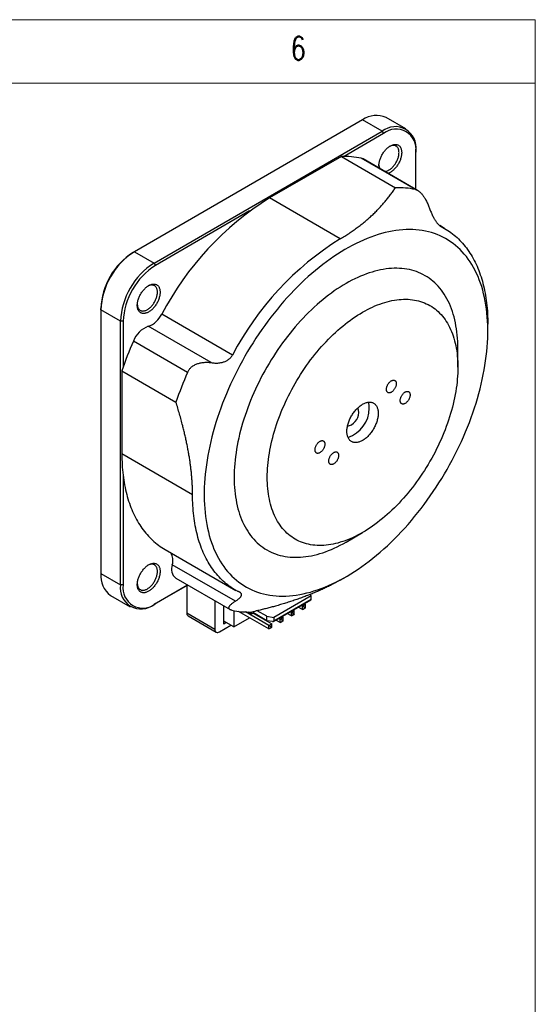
# Model space of a CAD drawing. Header units: millimetres. Extents: x 5 to 292, y 5 to 205.
# Tile 8 of 8: x 251 to 292, y 127 to 205. Entities that reach past the tile are written whole.
import ezdxf

# ---------------------------------------------------------------- set-up
doc = ezdxf.new("R2010")
doc.units = ezdxf.units.MM
doc.styles.add('SLDTEXTSTYLE0', font='TXT', dxfattribs={"width": 0.75, "bigfont": 'bigfont'})

msp = doc.modelspace()

# ---------------------------------------------------------------- linework, layer by layer
at = {"color": 7, "linetype": 'Continuous', "lineweight": 18}
for p, q in [((292, 205), (5, 205)), ((292, 77.25), (292, 205)), ((287, 200), (10, 200)), ((287, 200), (292, 200))]:
    msp.add_line(p, q, dxfattribs=at)
at = {"color": 7, "linetype": 'Continuous', "lineweight": 25}
for p, q in [((278.347, 197.09), (260.316, 186.68)), ((279.903, 196.191), (278.347, 197.09)), ((281.777, 196.377), (280.222, 197.275)), ((261.871, 185.782), (279.903, 196.191)), ((280.009, 196.008), (276.884, 194.204)), ((279.903, 196.191), (280.009, 196.008)), ((282.554, 194.66), (282.554, 194.538)), ((282.554, 191.61), (282.554, 194.538)), ((276.671, 194.203), (270.993, 190.926)), ((276.671, 194.203), (280.949, 191.734)), ((282.527, 191.594), (278.249, 194.063)), ((282.702, 191.524), (278.406, 194.005)), ((276.579, 187.701), (270.993, 190.926)), ((269.423, 189.897), (261.977, 185.599)), ((284.828, 188.518), (284.441, 188.741)), ((284.555, 188.666), (284.506, 188.694)), ((260.316, 186.68), (260.21, 186.619)), ((260.316, 186.68), (261.871, 185.782)), ((261.871, 185.782), (261.977, 185.599)), ((257.664, 182.088), (257.664, 182.21)), ((259.22, 181.189), (257.664, 182.088)), ((257.664, 182.088), (257.664, 161.266)), ((259.432, 181.189), (259.22, 181.189)), ((259.22, 160.368), (259.22, 181.189)), ((259.432, 181.189), (259.432, 177.581)), ((268.064, 178.522), (262.478, 181.747)), ((266.38, 177.921), (261.409, 180.791)), ((288.246, 180.433), (288.246, 180.963)), ((264.514, 177.152), (260.236, 179.621)), ((285.878, 177.555), (285.878, 179.065)), ((259.326, 177.274), (263.604, 174.804)), ((259.326, 177.274), (259.326, 170.717)), ((264.912, 167.493), (259.326, 170.717)), ((259.432, 168.966), (259.432, 160.368)), ((277.04, 163.757), (278.348, 164.512)), ((262.744, 163.163), (268.33, 159.938)), ((268.296, 159.09), (263.314, 161.965)), ((257.664, 161.266), (259.22, 160.368)), ((276.581, 160.756), (277.041, 161.021)), ((259.432, 160.368), (259.22, 160.368)), ((264.514, 160.362), (261.871, 158.836)), ((261.977, 158.898), (264.514, 160.362)), ((263.58, 160.901), (267.877, 158.421)), ((264.452, 160.326), (264.452, 158.162)), ((258.441, 159.549), (259.996, 158.651)), ((274.293, 159.512), (271.342, 157.809)), ((274.293, 159.512), (274.238, 159.63)), ((274.293, 159.247), (274.293, 159.512)), ((261.977, 158.898), (261.871, 158.836)), ((266.68, 159.112), (266.68, 156.876)), ((267.387, 157.285), (267.387, 158.704)), ((271.309, 157.491), (274.284, 159.208)), ((271.342, 157.544), (274.293, 159.247)), ((273.604, 158.431), (273.271, 158.623)), ((273.604, 158.696), (273.501, 158.756)), ((273.604, 158.696), (273.834, 158.829)), ((273.816, 158.574), (273.604, 158.696)), ((273.604, 158.431), (273.604, 158.696)), ((273.73, 158.889), (273.834, 158.829)), ((273.834, 158.584), (273.834, 158.829)), ((264.452, 158.162), (266.68, 156.876)), ((264.556, 157.933), (266.783, 156.648)), ((268.168, 158.344), (268.168, 157.058)), ((270.952, 156.9), (268.551, 158.286)), ((270.952, 157.166), (269.09, 158.241)), ((269.582, 158.079), (269.315, 158.233)), ((269.582, 158.079), (269.724, 158.161)), ((269.724, 158.161), (269.582, 158.079)), ((269.706, 158.15), (271.182, 157.298)), ((270.784, 157.548), (269.724, 158.161)), ((269.883, 158.048), (269.901, 158.058)), ((270.784, 157.895), (270.026, 158.333)), ((270.784, 157.895), (271.342, 157.809)), ((270.784, 157.548), (270.784, 157.895)), ((271.963, 157.868), (272.066, 157.808)), ((272.72, 157.921), (272.387, 158.113)), ((272.72, 158.186), (272.617, 158.246)), ((272.72, 158.186), (272.95, 158.319)), ((272.932, 158.064), (272.72, 158.186)), ((272.72, 157.921), (272.72, 158.186)), ((272.95, 158.053), (272.72, 157.921)), ((272.72, 157.921), (272.932, 158.043)), ((272.847, 158.378), (272.95, 158.319)), ((272.95, 158.074), (272.932, 158.064)), ((272.932, 158.064), (272.932, 158.043)), ((272.932, 158.043), (272.95, 158.053)), ((272.95, 158.074), (272.95, 158.319)), ((272.95, 158.053), (272.95, 158.074)), ((272.95, 158.053), (272.95, 158.053)), ((273.834, 158.564), (273.604, 158.431)), ((273.604, 158.431), (273.816, 158.553)), ((273.834, 158.584), (273.816, 158.574)), ((273.816, 158.574), (273.816, 158.553)), ((273.816, 158.553), (273.834, 158.564)), ((273.834, 158.564), (273.834, 158.584)), ((273.834, 158.564), (273.834, 158.564)), ((267.033, 156.672), (267.935, 157.193)), ((268.168, 157.058), (267.387, 157.509)), ((267.581, 157.397), (267.387, 157.285)), ((268.168, 157.058), (269.423, 157.783)), ((271.231, 157.479), (270.784, 157.548)), ((270.952, 157.166), (271.182, 157.298)), ((271.164, 157.043), (270.952, 157.166)), ((270.952, 156.9), (270.952, 157.166)), ((271.182, 157.033), (270.952, 156.9)), ((271.182, 157.053), (271.164, 157.043)), ((271.164, 157.043), (271.164, 157.023)), ((271.164, 157.023), (271.182, 157.033)), ((271.182, 157.053), (271.182, 157.298)), ((271.182, 157.033), (271.182, 157.053)), ((271.182, 157.033), (271.182, 157.033)), ((271.342, 157.809), (271.342, 157.544)), ((271.836, 157.41), (271.503, 157.603)), ((271.836, 157.676), (271.733, 157.735)), ((271.836, 157.676), (272.066, 157.808)), ((272.048, 157.553), (271.836, 157.676)), ((271.836, 157.41), (271.836, 157.676)), ((272.066, 157.543), (271.836, 157.41)), ((271.836, 157.41), (272.048, 157.533)), ((272.066, 157.564), (272.048, 157.553)), ((272.048, 157.553), (272.048, 157.533)), ((272.048, 157.533), (272.066, 157.543)), ((272.066, 157.564), (272.066, 157.808)), ((272.066, 157.543), (272.066, 157.564)), ((272.066, 157.543), (272.066, 157.543)), ((270.952, 156.9), (271.164, 157.023))]:
    msp.add_line(p, q, dxfattribs=at)
at = {"color": 7, "linetype": 'Continuous', "lineweight": 25, "flags": 128}
for points in [[(279.637, 193.466), (279.639, 193.527), (279.643, 193.59), (279.651, 193.653), (279.661, 193.718), (279.675, 193.784), (279.691, 193.85), (279.71, 193.917), (279.732, 193.984), (279.756, 194.051), (279.783, 194.118), (279.813, 194.184), (279.845, 194.25), (279.879, 194.315), (279.915, 194.379), (279.954, 194.441), (279.994, 194.502), (280.037, 194.561), (280.081, 194.619), (280.126, 194.674), (280.173, 194.727), (280.221, 194.778), (280.27, 194.825), (280.32, 194.871), (280.371, 194.913), (280.422, 194.952), (280.474, 194.988), (280.526, 195.02), (280.578, 195.049), (280.63, 195.075), (280.681, 195.097), (280.732, 195.115), (280.783, 195.13), (280.832, 195.141), (280.881, 195.147), (280.928, 195.151), (280.975, 195.15), (281.019, 195.145), (281.063, 195.137), (281.104, 195.124), (281.143, 195.108), (281.181, 195.088), (281.216, 195.065), (281.25, 195.038), (281.28, 195.007), (281.309, 194.973), (281.334, 194.936), (281.358, 194.896), (281.378, 194.852), (281.396, 194.806), (281.41, 194.757), (281.422, 194.705), (281.431, 194.651), (281.437, 194.595), (281.44, 194.537), (281.44, 194.477), (281.437, 194.415), (281.431, 194.352), (281.422, 194.288), (281.41, 194.223), (281.396, 194.157), (281.378, 194.09), (281.358, 194.023), (281.334, 193.956), (281.309, 193.889), (281.28, 193.822), (281.25, 193.756), (281.216, 193.691), (281.181, 193.627), (281.143, 193.563), (281.104, 193.502), (281.063, 193.442), (281.019, 193.383), (280.975, 193.327), (280.928, 193.273), (280.881, 193.221), (280.832, 193.172), (280.783, 193.125), (280.732, 193.082), (280.681, 193.041), (280.63, 193.003), (280.578, 192.969), (280.526, 192.938), (280.474, 192.911), (280.422, 192.887), (280.374, 192.868)], [(280.108, 193.022), (280.123, 193.023), (280.168, 193.029), (280.215, 193.039), (280.263, 193.052), (280.311, 193.07), (280.359, 193.091), (280.408, 193.116), (280.457, 193.144), (280.506, 193.176), (280.555, 193.211), (280.603, 193.249), (280.651, 193.29), (280.697, 193.334), (280.743, 193.381), (280.787, 193.43), (280.831, 193.482), (280.872, 193.536), (280.912, 193.592), (280.95, 193.649), (280.987, 193.708), (281.021, 193.769), (281.053, 193.83), (281.082, 193.892), (281.109, 193.955), (281.134, 194.018), (281.156, 194.081), (281.175, 194.144), (281.191, 194.207), (281.204, 194.269), (281.215, 194.331), (281.222, 194.391), (281.227, 194.45), (281.228, 194.507), (281.227, 194.563), (281.222, 194.617), (281.215, 194.668), (281.204, 194.717), (281.191, 194.764), (281.175, 194.808), (281.156, 194.849), (281.134, 194.887), (281.109, 194.922), (281.082, 194.954), (281.053, 194.982), (281.021, 195.006), (280.987, 195.027), (280.95, 195.044), (280.912, 195.058), (280.872, 195.067), (280.831, 195.073), (280.787, 195.075), (280.743, 195.073), (280.697, 195.067), (280.651, 195.057), (280.603, 195.044), (280.555, 195.026), (280.506, 195.005), (280.484, 194.994)], [(287.116, 185.443), (286.985, 185.67), (286.846, 185.889), (286.701, 186.099), (286.549, 186.301), (286.39, 186.495), (286.225, 186.68), (286.054, 186.856), (285.877, 187.024), (285.693, 187.182), (285.504, 187.331), (285.309, 187.472), (285.108, 187.603), (284.901, 187.725), (284.69, 187.837), (284.473, 187.94), (284.251, 188.033), (284.023, 188.116), (283.792, 188.19), (283.555, 188.254), (283.314, 188.308), (283.069, 188.353), (282.82, 188.387), (282.566, 188.412), (282.309, 188.427), (282.048, 188.432), (281.784, 188.427), (281.517, 188.412), (281.246, 188.387), (280.973, 188.352), (280.697, 188.308), (280.418, 188.253), (280.138, 188.189), (279.855, 188.115), (279.57, 188.031), (279.283, 187.938), (278.995, 187.835), (278.705, 187.723), (278.414, 187.601), (278.123, 187.47), (277.83, 187.329), (277.538, 187.18), (277.244, 187.021), (276.951, 186.854), (276.658, 186.677), (276.364, 186.492), (276.072, 186.298), (275.78, 186.096), (275.489, 185.886), (275.199, 185.667), (274.91, 185.44), (274.623, 185.206), (274.337, 184.963), (274.053, 184.714), (273.771, 184.456), (273.492, 184.192), (273.215, 183.921), (272.94, 183.642), (272.669, 183.358), (272.4, 183.066), (272.135, 182.769), (271.872, 182.465), (271.614, 182.156), (271.359, 181.841), (271.108, 181.521), (270.861, 181.195), (270.618, 180.864), (270.38, 180.529), (270.146, 180.189), (269.918, 179.845), (269.693, 179.497), (269.474, 179.145), (269.26, 178.79), (269.052, 178.431), (268.849, 178.07), (268.651, 177.705), (268.46, 177.338), (268.274, 176.968), (268.094, 176.597), (267.92, 176.223), (267.753, 175.849), (267.592, 175.472), (267.437, 175.095), (267.289, 174.717), (267.148, 174.339), (267.013, 173.96), (266.885, 173.581), (266.765, 173.203), (266.651, 172.825), (266.544, 172.447), (266.445, 172.071), (266.353, 171.696), (266.268, 171.323), (266.191, 170.952), (266.121, 170.582), (266.058, 170.215), (266.003, 169.851), (265.956, 169.489), (265.916, 169.13), (265.884, 168.775), (265.859, 168.423), (265.842, 168.075), (265.833, 167.731), (265.831, 167.391), (265.838, 167.056), (265.851, 166.726), (265.873, 166.4), (265.902, 166.08), (265.939, 165.765), (265.983, 165.456), (266.035, 165.152), (266.095, 164.855), (266.162, 164.563), (266.236, 164.279), (266.318, 164.001), (266.407, 163.729), (266.504, 163.465), (266.607, 163.208), (266.718, 162.958), (266.836, 162.716), (266.961, 162.482), (267.093, 162.255), (267.232, 162.037), (267.377, 161.826), (267.529, 161.624), (267.687, 161.43), (267.852, 161.245), (268.024, 161.069), (268.201, 160.902), (268.384, 160.743), (268.574, 160.594), (268.769, 160.453), (268.97, 160.322), (269.176, 160.201), (269.388, 160.088), (269.605, 159.986), (269.827, 159.892), (270.054, 159.809), (270.286, 159.735), (270.522, 159.671), (270.763, 159.617), (271.009, 159.572), (271.258, 159.538), (271.511, 159.513), (271.768, 159.498), (272.029, 159.493), (272.293, 159.498), (272.561, 159.513), (272.831, 159.538), (273.104, 159.573), (273.381, 159.617), (273.659, 159.672), (273.94, 159.736), (274.223, 159.81), (274.508, 159.894), (274.795, 159.987), (275.083, 160.09), (275.372, 160.202), (275.663, 160.324), (275.955, 160.455), (276.247, 160.596), (276.54, 160.745), (276.833, 160.904), (277.127, 161.072), (277.42, 161.248), (277.713, 161.433), (278.006, 161.627), (278.298, 161.829), (278.589, 162.04), (278.879, 162.258), (279.168, 162.485), (279.455, 162.719), (279.74, 162.962), (280.024, 163.212), (280.306, 163.469), (280.586, 163.733), (280.863, 164.004), (281.137, 164.283), (281.409, 164.568), (281.677, 164.859), (281.943, 165.156), (282.205, 165.46), (282.464, 165.769), (282.719, 166.084), (282.969, 166.405), (283.216, 166.73), (283.459, 167.061), (283.697, 167.396), (283.931, 167.736), (284.16, 168.08), (284.384, 168.428), (284.603, 168.78), (284.817, 169.135), (285.026, 169.494), (285.229, 169.856), (285.426, 170.22), (285.618, 170.587), (285.804, 170.957), (285.984, 171.328), (286.157, 171.702), (286.325, 172.077), (286.486, 172.453), (286.64, 172.83), (286.789, 173.208), (286.93, 173.586), (287.064, 173.965), (287.192, 174.344), (287.313, 174.722), (287.427, 175.1), (287.533, 175.478), (287.633, 175.854), (287.725, 176.229), (287.809, 176.602), (287.887, 176.974), (287.957, 177.343), (288.019, 177.71), (288.074, 178.075), (288.122, 178.436), (288.162, 178.795), (288.194, 179.15), (288.218, 179.502), (288.235, 179.85), (288.245, 180.194), (288.246, 180.534), (288.24, 180.869), (288.226, 181.2), (288.205, 181.525), (288.175, 181.845), (288.139, 182.16), (288.094, 182.47), (288.042, 182.773), (287.983, 183.07), (287.916, 183.362), (287.841, 183.646), (287.76, 183.925), (287.67, 184.196), (287.574, 184.46), (287.47, 184.717), (287.359, 184.967), (287.241, 185.209), (287.116, 185.443)], [(284.555, 188.666), (284.69, 188.595), (284.824, 188.52), (284.955, 188.442), (285.084, 188.36), (285.211, 188.275), (285.336, 188.186), (285.459, 188.093), (285.579, 187.997), (285.697, 187.897), (285.813, 187.794), (285.926, 187.688), (286.037, 187.577), (286.145, 187.464), (286.251, 187.347), (286.354, 187.226), (286.455, 187.102), (286.554, 186.975), (286.649, 186.845), (286.743, 186.711), (286.833, 186.575), (286.921, 186.435), (287.007, 186.292), (287.089, 186.145), (287.169, 185.996), (287.246, 185.844), (287.321, 185.688), (287.392, 185.53), (287.461, 185.369), (287.527, 185.205), (287.591, 185.038), (287.651, 184.868), (287.709, 184.696), (287.763, 184.521), (287.815, 184.343), (287.864, 184.163), (287.91, 183.98), (287.953, 183.795), (287.994, 183.607), (288.031, 183.416), (288.065, 183.224), (288.097, 183.029), (288.125, 182.832), (288.15, 182.632), (288.173, 182.431), (288.192, 182.227), (288.209, 182.021), (288.222, 181.813), (288.233, 181.604), (288.24, 181.392), (288.245, 181.179), (288.246, 180.963)], [(285.878, 179.065), (285.875, 179.331), (285.865, 179.592), (285.85, 179.85), (285.829, 180.104), (285.802, 180.354), (285.769, 180.599), (285.73, 180.84), (285.684, 181.076), (285.633, 181.307), (285.576, 181.533), (285.514, 181.754), (285.445, 181.969), (285.371, 182.18), (285.291, 182.384), (285.205, 182.583), (285.113, 182.775), (285.017, 182.962), (284.914, 183.143), (284.806, 183.317), (284.693, 183.485), (284.575, 183.646), (284.452, 183.801), (284.323, 183.949), (284.19, 184.09), (284.051, 184.224), (283.908, 184.351), (283.76, 184.471), (283.607, 184.584), (283.45, 184.69), (283.289, 184.788), (283.123, 184.879), (282.953, 184.962), (282.779, 185.038), (282.601, 185.106), (282.42, 185.166), (282.234, 185.219), (282.045, 185.264), (281.853, 185.302), (281.657, 185.331), (281.458, 185.353), (281.256, 185.367), (281.052, 185.373), (280.844, 185.372), (280.634, 185.362), (280.421, 185.345), (280.206, 185.32), (279.989, 185.287), (279.77, 185.247), (279.549, 185.198), (279.326, 185.142), (279.102, 185.078), (278.876, 185.007), (278.65, 184.928), (278.421, 184.842), (278.192, 184.748), (277.963, 184.647), (277.732, 184.538), (277.501, 184.422), (277.27, 184.299), (277.039, 184.169), (276.807, 184.032), (276.576, 183.888), (276.345, 183.738), (276.115, 183.58), (275.885, 183.416), (275.656, 183.245), (275.428, 183.069), (275.201, 182.885), (274.975, 182.696), (274.751, 182.501), (274.528, 182.3), (274.307, 182.093), (274.088, 181.881), (273.871, 181.663), (273.656, 181.44), (273.444, 181.212), (273.234, 180.978), (273.026, 180.74), (272.821, 180.498), (272.619, 180.251), (272.42, 179.999), (272.225, 179.744), (272.032, 179.484), (271.843, 179.221), (271.658, 178.954), (271.476, 178.684), (271.298, 178.41), (271.124, 178.133), (270.955, 177.854), (270.789, 177.572), (270.627, 177.287), (270.47, 177), (270.318, 176.711), (270.17, 176.42), (270.026, 176.128), (269.888, 175.834), (269.754, 175.539), (269.626, 175.242), (269.502, 174.945), (269.384, 174.647), (269.271, 174.349), (269.163, 174.05), (269.061, 173.751), (268.964, 173.453), (268.873, 173.154), (268.787, 172.857), (268.707, 172.56), (268.633, 172.264), (268.564, 171.969), (268.501, 171.676), (268.444, 171.384), (268.393, 171.094), (268.348, 170.805), (268.309, 170.52), (268.276, 170.236), (268.248, 169.955), (268.227, 169.677), (268.212, 169.401), (268.203, 169.129), (268.2, 168.86)], [(260.545, 182.445), (260.547, 182.506), (260.551, 182.568), (260.559, 182.632), (260.569, 182.697), (260.583, 182.762), (260.599, 182.829), (260.618, 182.895), (260.64, 182.962), (260.664, 183.029), (260.691, 183.096), (260.721, 183.163), (260.753, 183.229), (260.787, 183.293), (260.823, 183.357), (260.862, 183.42), (260.903, 183.481), (260.945, 183.54), (260.989, 183.597), (261.034, 183.653), (261.081, 183.706), (261.129, 183.756), (261.178, 183.804), (261.228, 183.849), (261.279, 183.891), (261.33, 183.93), (261.382, 183.966), (261.434, 183.999), (261.486, 184.028), (261.538, 184.053), (261.589, 184.075), (261.64, 184.094), (261.691, 184.108), (261.74, 184.119), (261.789, 184.126), (261.837, 184.129), (261.883, 184.128), (261.928, 184.124), (261.971, 184.115), (262.012, 184.103), (262.052, 184.087), (262.089, 184.067), (262.125, 184.043), (262.158, 184.016), (262.188, 183.986), (262.217, 183.952), (262.243, 183.914), (262.266, 183.874), (262.286, 183.831), (262.304, 183.784), (262.318, 183.735), (262.33, 183.684), (262.339, 183.63), (262.345, 183.574), (262.348, 183.516), (262.348, 183.456), (262.345, 183.394), (262.339, 183.331), (262.33, 183.267), (262.318, 183.201), (262.304, 183.135), (262.286, 183.069), (262.266, 183.002), (262.243, 182.935), (262.217, 182.868), (262.188, 182.801), (262.158, 182.735), (262.125, 182.669), (262.089, 182.605), (262.052, 182.542), (262.012, 182.48), (261.971, 182.42), (261.928, 182.362), (261.883, 182.305), (261.837, 182.251), (261.789, 182.199), (261.74, 182.15), (261.691, 182.104), (261.64, 182.06), (261.589, 182.019), (261.538, 181.982), (261.486, 181.948), (261.434, 181.917), (261.382, 181.889), (261.33, 181.866), (261.279, 181.845), (261.228, 181.829), (261.178, 181.816), (261.129, 181.808), (261.081, 181.803), (261.034, 181.801), (260.989, 181.804), (260.945, 181.811), (260.903, 181.821), (260.862, 181.835), (260.823, 181.853), (260.787, 181.875), (260.753, 181.9), (260.721, 181.929), (260.691, 181.961), (260.664, 181.997), (260.64, 182.036), (260.618, 182.078), (260.599, 182.123), (260.583, 182.17), (260.569, 182.221), (260.559, 182.273), (260.551, 182.328), (260.547, 182.386), (260.545, 182.445)], [(260.547, 182.509), (260.552, 182.458), (260.559, 182.406), (260.57, 182.357), (260.583, 182.31), (260.599, 182.266), (260.618, 182.225), (260.64, 182.187), (260.665, 182.152), (260.692, 182.121), (260.721, 182.093), (260.753, 182.068), (260.787, 182.047), (260.823, 182.03), (260.862, 182.017), (260.902, 182.007), (260.943, 182.001), (260.986, 181.999), (261.031, 182.002), (261.077, 182.007), (261.123, 182.017), (261.171, 182.031), (261.219, 182.048), (261.268, 182.069), (261.316, 182.094), (261.365, 182.122), (261.414, 182.154), (261.463, 182.189), (261.511, 182.227), (261.559, 182.269), (261.605, 182.313), (261.651, 182.36), (261.696, 182.409), (261.739, 182.461), (261.78, 182.514), (261.82, 182.57), (261.859, 182.628), (261.895, 182.687), (261.929, 182.747), (261.961, 182.808), (261.99, 182.871), (262.017, 182.933), (262.042, 182.996), (262.064, 183.06), (262.083, 183.123), (262.099, 183.186), (262.112, 183.248), (262.123, 183.309), (262.13, 183.369), (262.135, 183.428), (262.136, 183.486), (262.135, 183.541), (262.13, 183.595), (262.123, 183.647), (262.112, 183.696), (262.099, 183.743), (262.083, 183.787), (262.064, 183.828), (262.042, 183.866), (262.017, 183.901), (261.99, 183.932), (261.961, 183.96), (261.929, 183.985), (261.895, 184.006), (261.859, 184.023), (261.82, 184.036), (261.78, 184.046), (261.739, 184.052), (261.696, 184.053), (261.651, 184.051), (261.605, 184.046), (261.559, 184.036), (261.511, 184.022), (261.463, 184.005), (261.414, 183.984), (261.392, 183.973)], [(270.816, 168.86), (270.819, 169.089), (270.827, 169.321), (270.839, 169.556), (270.857, 169.793), (270.881, 170.032), (270.909, 170.274), (270.942, 170.518), (270.981, 170.763), (271.024, 171.01), (271.073, 171.259), (271.126, 171.509), (271.185, 171.76), (271.248, 172.012), (271.316, 172.265), (271.389, 172.519), (271.467, 172.773), (271.55, 173.027), (271.637, 173.282), (271.729, 173.536), (271.825, 173.791), (271.926, 174.044), (272.031, 174.298), (272.141, 174.55), (272.254, 174.802), (272.372, 175.052), (272.494, 175.302), (272.621, 175.549), (272.751, 175.796), (272.884, 176.04), (273.022, 176.282), (273.163, 176.523), (273.308, 176.761), (273.456, 176.997), (273.608, 177.23), (273.763, 177.46), (273.92, 177.687), (274.081, 177.912), (274.245, 178.133), (274.412, 178.351), (274.582, 178.565), (274.754, 178.775), (274.928, 178.982), (275.105, 179.185), (275.284, 179.383), (275.465, 179.578), (275.648, 179.768), (275.833, 179.954), (276.02, 180.135), (276.208, 180.311), (276.398, 180.482), (276.589, 180.648), (276.781, 180.81), (276.975, 180.966), (277.169, 181.116), (277.364, 181.262), (277.56, 181.401), (277.756, 181.536), (277.953, 181.664), (278.15, 181.787), (278.347, 181.904), (278.544, 182.014), (278.741, 182.119), (278.938, 182.218), (279.134, 182.31), (279.33, 182.397), (279.525, 182.477), (279.719, 182.55), (279.913, 182.617), (280.105, 182.678), (280.296, 182.732), (280.486, 182.78), (280.674, 182.821), (280.861, 182.856), (281.046, 182.884), (281.229, 182.905), (281.41, 182.92), (281.589, 182.928), (281.766, 182.929), (281.94, 182.924), (282.112, 182.912), (282.282, 182.894), (282.448, 182.868), (282.612, 182.837), (282.773, 182.798), (282.931, 182.753), (283.086, 182.701), (283.238, 182.643), (283.386, 182.579), (283.531, 182.508), (283.672, 182.431), (283.809, 182.347), (283.943, 182.257), (284.073, 182.161), (284.199, 182.059), (284.321, 181.95), (284.439, 181.836), (284.553, 181.716), (284.663, 181.59), (284.768, 181.458), (284.869, 181.32), (284.965, 181.177), (285.057, 181.029), (285.144, 180.875), (285.227, 180.716), (285.304, 180.552), (285.377, 180.382), (285.446, 180.208), (285.509, 180.029), (285.567, 179.846), (285.621, 179.657), (285.67, 179.465), (285.713, 179.268), (285.751, 179.067), (285.785, 178.862), (285.813, 178.653), (285.836, 178.44), (285.854, 178.224), (285.867, 178.004), (285.875, 177.781), (285.878, 177.555), (285.875, 177.326), (285.867, 177.094), (285.854, 176.859), (285.836, 176.622), (285.813, 176.382), (285.785, 176.141), (285.751, 175.897), (285.713, 175.652), (285.67, 175.405), (285.621, 175.156), (285.567, 174.906), (285.509, 174.655), (285.446, 174.403), (285.377, 174.15), (285.304, 173.896), (285.227, 173.642), (285.144, 173.387), (285.057, 173.133), (284.965, 172.878), (284.869, 172.624), (284.768, 172.37), (284.663, 172.117), (284.553, 171.865), (284.439, 171.613), (284.321, 171.363), (284.199, 171.113), (284.073, 170.865), (283.943, 170.619), (283.809, 170.375), (283.672, 170.132), (283.531, 169.892), (283.386, 169.654), (283.238, 169.418), (283.086, 169.185), (282.931, 168.955), (282.773, 168.727), (282.612, 168.503), (282.448, 168.282), (282.282, 168.064), (282.112, 167.85), (281.94, 167.639), (281.766, 167.433), (281.589, 167.23), (281.41, 167.031), (281.229, 166.837), (281.046, 166.647), (280.861, 166.461), (280.674, 166.28), (280.486, 166.104), (280.296, 165.933), (280.105, 165.766), (279.913, 165.605), (279.719, 165.449), (279.525, 165.298), (279.33, 165.153), (279.134, 165.013), (278.938, 164.879), (278.741, 164.751), (278.544, 164.628), (278.347, 164.511), (278.15, 164.4), (277.953, 164.296), (277.756, 164.197), (277.56, 164.104), (277.364, 164.018), (277.169, 163.938), (276.975, 163.865), (276.781, 163.797), (276.589, 163.737), (276.398, 163.682), (276.208, 163.635), (276.02, 163.593), (275.833, 163.559), (275.648, 163.531), (275.465, 163.51), (275.284, 163.495), (275.105, 163.487), (274.928, 163.485), (274.754, 163.491), (274.582, 163.503), (274.412, 163.521), (274.245, 163.546), (274.081, 163.578), (273.92, 163.617), (273.763, 163.662), (273.608, 163.713), (273.456, 163.771), (273.308, 163.836), (273.163, 163.907), (273.022, 163.984), (272.884, 164.068), (272.751, 164.158), (272.621, 164.254), (272.494, 164.356), (272.372, 164.465), (272.254, 164.579), (272.141, 164.699), (272.031, 164.825), (271.926, 164.957), (271.825, 165.094), (271.729, 165.237), (271.637, 165.386), (271.55, 165.54), (271.467, 165.699), (271.389, 165.863), (271.316, 166.032), (271.248, 166.207), (271.185, 166.386), (271.126, 166.569), (271.073, 166.757), (271.024, 166.95), (270.981, 167.147), (270.942, 167.348), (270.909, 167.553), (270.881, 167.762), (270.857, 167.975), (270.839, 168.191), (270.827, 168.411), (270.819, 168.634), (270.816, 168.86)], [(280.236, 175.817), (280.238, 175.857), (280.242, 175.899), (280.25, 175.942), (280.26, 175.986), (280.273, 176.031), (280.29, 176.075), (280.308, 176.119), (280.329, 176.163), (280.353, 176.205), (280.379, 176.247), (280.406, 176.286), (280.435, 176.324), (280.466, 176.36), (280.498, 176.393), (280.531, 176.423), (280.565, 176.45), (280.599, 176.474), (280.634, 176.495), (280.668, 176.512), (280.702, 176.526), (280.735, 176.536), (280.768, 176.541), (280.799, 176.543), (280.829, 176.541), (280.858, 176.535), (280.884, 176.526), (280.909, 176.512), (280.931, 176.495), (280.951, 176.474), (280.969, 176.45), (280.983, 176.422), (280.995, 176.392), (281.004, 176.359), (281.01, 176.323), (281.013, 176.285), (281.013, 176.246), (281.01, 176.204), (281.004, 176.162), (280.995, 176.118), (280.983, 176.074), (280.969, 176.03), (280.951, 175.985), (280.931, 175.941), (280.909, 175.898), (280.884, 175.856), (280.858, 175.816), (280.829, 175.777), (280.799, 175.74), (280.768, 175.706), (280.735, 175.674), (280.702, 175.645), (280.668, 175.62), (280.634, 175.597), (280.599, 175.578), (280.565, 175.563), (280.531, 175.551), (280.498, 175.543), (280.466, 175.54), (280.435, 175.54), (280.406, 175.544), (280.379, 175.551), (280.353, 175.563), (280.329, 175.579), (280.308, 175.598), (280.29, 175.62), (280.273, 175.646), (280.26, 175.675), (280.25, 175.707), (280.242, 175.741), (280.238, 175.778), (280.236, 175.817)], [(281.326, 174.927), (281.327, 174.968), (281.332, 175.01), (281.339, 175.053), (281.35, 175.097), (281.363, 175.141), (281.379, 175.185), (281.398, 175.229), (281.419, 175.273), (281.443, 175.316), (281.468, 175.357), (281.496, 175.397), (281.525, 175.434), (281.556, 175.47), (281.588, 175.503), (281.621, 175.533), (281.655, 175.561), (281.689, 175.585), (281.723, 175.605), (281.757, 175.623), (281.791, 175.636), (281.825, 175.646), (281.857, 175.652), (281.889, 175.654), (281.919, 175.652), (281.947, 175.646), (281.974, 175.636), (281.998, 175.622), (282.021, 175.605), (282.041, 175.584), (282.058, 175.56), (282.073, 175.533), (282.085, 175.502), (282.094, 175.469), (282.1, 175.433), (282.103, 175.396), (282.103, 175.356), (282.1, 175.315), (282.094, 175.272), (282.085, 175.228), (282.073, 175.184), (282.058, 175.14), (282.041, 175.096), (282.021, 175.052), (281.998, 175.009), (281.974, 174.967), (281.947, 174.926), (281.919, 174.887), (281.889, 174.851), (281.857, 174.816), (281.825, 174.785), (281.791, 174.756), (281.757, 174.73), (281.723, 174.707), (281.689, 174.688), (281.655, 174.673), (281.621, 174.662), (281.588, 174.654), (281.556, 174.65), (281.525, 174.65), (281.496, 174.654), (281.468, 174.662), (281.443, 174.673), (281.419, 174.689), (281.398, 174.708), (281.379, 174.73), (281.363, 174.756), (281.35, 174.785), (281.339, 174.817), (281.332, 174.851), (281.327, 174.888), (281.326, 174.927)], [(277.109, 172.493), (277.111, 172.564), (277.115, 172.637), (277.123, 172.71), (277.133, 172.786), (277.147, 172.862), (277.163, 172.939), (277.182, 173.016), (277.204, 173.094), (277.228, 173.173), (277.256, 173.251), (277.286, 173.329), (277.318, 173.407), (277.353, 173.485), (277.39, 173.562), (277.43, 173.638), (277.472, 173.713), (277.516, 173.786), (277.562, 173.859), (277.61, 173.93), (277.659, 173.999), (277.711, 174.066), (277.764, 174.131), (277.818, 174.194), (277.873, 174.254), (277.93, 174.312), (277.988, 174.367), (278.046, 174.42), (278.105, 174.47), (278.165, 174.516), (278.226, 174.559), (278.286, 174.6), (278.347, 174.636), (278.408, 174.67), (278.468, 174.699), (278.528, 174.726), (278.588, 174.748), (278.648, 174.767), (278.706, 174.782), (278.764, 174.793), (278.82, 174.801), (278.876, 174.805), (278.93, 174.804), (278.983, 174.8), (279.034, 174.792), (279.084, 174.781), (279.132, 174.765), (279.178, 174.746), (279.222, 174.723), (279.264, 174.696), (279.303, 174.666), (279.341, 174.632), (279.376, 174.595), (279.408, 174.555), (279.438, 174.511), (279.466, 174.464), (279.49, 174.414), (279.512, 174.361), (279.531, 174.306), (279.547, 174.248), (279.561, 174.187), (279.571, 174.124), (279.578, 174.058), (279.583, 173.991), (279.584, 173.922), (279.583, 173.851), (279.578, 173.778), (279.571, 173.704), (279.561, 173.629), (279.547, 173.553), (279.531, 173.476), (279.512, 173.399), (279.49, 173.321), (279.466, 173.242), (279.438, 173.164), (279.408, 173.085), (279.376, 173.007), (279.341, 172.93), (279.303, 172.853), (279.264, 172.777), (279.222, 172.702), (279.178, 172.628), (279.132, 172.556), (279.084, 172.485), (279.034, 172.416), (278.983, 172.349), (278.93, 172.284), (278.876, 172.221), (278.82, 172.161), (278.764, 172.103), (278.706, 172.047), (278.648, 171.995), (278.588, 171.945), (278.528, 171.899), (278.468, 171.855), (278.408, 171.815), (278.347, 171.778), (278.286, 171.745), (278.226, 171.715), (278.165, 171.689), (278.105, 171.667), (278.046, 171.648), (277.988, 171.633), (277.93, 171.621), (277.873, 171.614), (277.818, 171.61), (277.764, 171.61), (277.711, 171.614), (277.659, 171.622), (277.61, 171.634), (277.562, 171.65), (277.516, 171.669), (277.472, 171.692), (277.43, 171.718), (277.39, 171.749), (277.353, 171.782), (277.318, 171.82), (277.286, 171.86), (277.256, 171.904), (277.228, 171.951), (277.204, 172.001), (277.182, 172.053), (277.163, 172.109), (277.147, 172.167), (277.133, 172.228), (277.123, 172.291), (277.115, 172.356), (277.111, 172.424), (277.109, 172.493)], [(274.59, 171.039), (274.592, 171.079), (274.596, 171.121), (274.604, 171.165), (274.615, 171.208), (274.628, 171.253), (274.644, 171.297), (274.663, 171.341), (274.684, 171.385), (274.707, 171.427), (274.733, 171.469), (274.761, 171.508), (274.79, 171.546), (274.821, 171.582), (274.853, 171.615), (274.886, 171.645), (274.919, 171.672), (274.954, 171.697), (274.988, 171.717), (275.022, 171.734), (275.056, 171.748), (275.09, 171.758), (275.122, 171.763), (275.154, 171.765), (275.184, 171.763), (275.212, 171.757), (275.239, 171.748), (275.263, 171.734), (275.286, 171.717), (275.306, 171.696), (275.323, 171.672), (275.338, 171.644), (275.35, 171.614), (275.359, 171.581), (275.365, 171.545), (275.368, 171.507), (275.368, 171.468), (275.365, 171.426), (275.359, 171.384), (275.35, 171.34), (275.338, 171.296), (275.323, 171.252), (275.306, 171.207), (275.286, 171.164), (275.263, 171.12), (275.239, 171.078), (275.212, 171.038), (275.184, 170.999), (275.154, 170.962), (275.122, 170.928), (275.09, 170.896), (275.056, 170.868), (275.022, 170.842), (274.988, 170.819), (274.954, 170.8), (274.919, 170.785), (274.886, 170.773), (274.853, 170.766), (274.821, 170.762), (274.79, 170.762), (274.761, 170.766), (274.733, 170.774), (274.707, 170.785), (274.684, 170.801), (274.663, 170.82), (274.644, 170.842), (274.628, 170.868), (274.615, 170.897), (274.604, 170.929), (274.596, 170.963), (274.592, 171), (274.59, 171.039)], [(259.326, 170.717), (259.327, 170.502), (259.332, 170.289), (259.339, 170.078), (259.35, 169.869), (259.363, 169.661), (259.38, 169.456), (259.399, 169.253), (259.421, 169.051), (259.447, 168.852), (259.475, 168.655), (259.506, 168.461), (259.54, 168.268), (259.578, 168.078), (259.618, 167.891), (259.661, 167.706), (259.707, 167.523), (259.755, 167.343), (259.807, 167.165), (259.862, 166.99), (259.919, 166.818), (259.979, 166.649), (260.042, 166.482), (260.108, 166.318), (260.177, 166.157), (260.248, 165.999), (260.322, 165.844), (260.399, 165.692), (260.479, 165.543), (260.561, 165.396), (260.646, 165.253), (260.734, 165.114), (260.824, 164.977), (260.917, 164.843), (261.013, 164.713), (261.111, 164.586), (261.211, 164.462), (261.314, 164.342), (261.42, 164.225), (261.528, 164.111), (261.638, 164.001), (261.751, 163.894), (261.866, 163.791), (261.984, 163.691), (262.104, 163.595), (262.226, 163.502), (262.35, 163.413), (262.477, 163.327), (262.606, 163.245), (262.737, 163.167), (262.744, 163.163)], [(275.68, 170.149), (275.681, 170.19), (275.686, 170.232), (275.694, 170.275), (275.704, 170.319), (275.717, 170.363), (275.734, 170.407), (275.752, 170.452), (275.773, 170.495), (275.797, 170.538), (275.823, 170.579), (275.85, 170.619), (275.879, 170.656), (275.91, 170.692), (275.942, 170.725), (275.975, 170.755), (276.009, 170.783), (276.043, 170.807), (276.077, 170.828), (276.112, 170.845), (276.146, 170.858), (276.179, 170.868), (276.212, 170.874), (276.243, 170.876), (276.273, 170.874), (276.302, 170.868), (276.328, 170.858), (276.353, 170.844), (276.375, 170.827), (276.395, 170.806), (276.413, 170.782), (276.427, 170.755), (276.439, 170.724), (276.448, 170.691), (276.454, 170.656), (276.457, 170.618), (276.457, 170.578), (276.454, 170.537), (276.448, 170.494), (276.439, 170.45), (276.427, 170.406), (276.413, 170.362), (276.395, 170.318), (276.375, 170.274), (276.353, 170.231), (276.328, 170.189), (276.302, 170.148), (276.273, 170.109), (276.243, 170.073), (276.212, 170.038), (276.179, 170.007), (276.146, 169.978), (276.112, 169.952), (276.077, 169.93), (276.043, 169.911), (276.009, 169.895), (275.975, 169.884), (275.942, 169.876), (275.91, 169.872), (275.879, 169.872), (275.85, 169.876), (275.823, 169.884), (275.797, 169.896), (275.773, 169.911), (275.752, 169.93), (275.734, 169.953), (275.717, 169.978), (275.704, 170.007), (275.694, 170.039), (275.686, 170.073), (275.681, 170.11), (275.68, 170.149)], [(268.2, 168.86), (268.203, 168.595), (268.212, 168.333), (268.227, 168.075), (268.248, 167.821), (268.276, 167.571), (268.309, 167.326), (268.348, 167.085), (268.393, 166.849), (268.444, 166.618), (268.501, 166.392), (268.564, 166.171), (268.633, 165.956), (268.707, 165.746), (268.787, 165.541), (268.873, 165.342), (268.964, 165.15), (269.061, 164.963), (269.163, 164.782), (269.271, 164.608), (269.384, 164.44), (269.502, 164.279), (269.626, 164.124), (269.754, 163.976), (269.888, 163.835), (270.026, 163.701), (270.17, 163.574), (270.318, 163.454), (270.47, 163.341), (270.627, 163.235), (270.789, 163.137), (270.955, 163.046), (271.124, 162.963), (271.298, 162.887), (271.476, 162.819), (271.658, 162.759), (271.843, 162.706), (272.032, 162.661), (272.225, 162.623), (272.42, 162.594), (272.619, 162.572), (272.821, 162.558), (273.026, 162.552), (273.234, 162.553), (273.444, 162.563), (273.656, 162.58), (273.871, 162.605), (274.088, 162.638), (274.307, 162.679), (274.528, 162.727), (274.751, 162.783), (274.975, 162.847), (275.201, 162.918), (275.428, 162.997), (275.656, 163.083), (275.885, 163.177), (276.115, 163.278), (276.345, 163.387), (276.576, 163.503), (276.807, 163.626), (277.039, 163.756), (277.04, 163.757)], [(268.456, 159.867), (268.323, 159.942), (268.192, 160.02), (268.063, 160.102), (267.937, 160.188), (267.812, 160.277), (267.69, 160.37), (267.57, 160.466), (267.453, 160.566), (267.337, 160.669), (267.225, 160.776), (267.114, 160.886), (267.006, 161), (266.901, 161.117), (266.797, 161.237), (266.697, 161.361), (266.599, 161.488), (266.503, 161.618), (266.41, 161.752), (266.32, 161.889), (266.232, 162.029), (266.147, 162.172), (266.065, 162.318), (265.985, 162.467), (265.909, 162.619), (265.834, 162.774), (265.763, 162.932), (265.694, 163.094), (265.628, 163.257), (265.565, 163.424), (265.505, 163.594), (265.448, 163.766), (265.393, 163.941), (265.342, 164.118), (265.293, 164.298), (265.247, 164.481), (265.204, 164.666), (265.164, 164.853), (265.127, 165.043), (265.092, 165.236), (265.061, 165.43), (265.033, 165.627), (265.007, 165.826), (264.985, 166.028), (264.966, 166.231), (264.949, 166.437), (264.936, 166.644), (264.925, 166.853), (264.918, 167.065), (264.913, 167.278), (264.912, 167.493)], [(260.545, 160.398), (260.547, 160.459), (260.551, 160.521), (260.559, 160.585), (260.569, 160.65), (260.583, 160.716), (260.599, 160.782), (260.618, 160.849), (260.64, 160.916), (260.664, 160.983), (260.691, 161.05), (260.721, 161.116), (260.753, 161.182), (260.787, 161.247), (260.823, 161.311), (260.862, 161.373), (260.903, 161.434), (260.945, 161.493), (260.989, 161.551), (261.034, 161.606), (261.081, 161.659), (261.129, 161.709), (261.178, 161.757), (261.228, 161.802), (261.279, 161.845), (261.33, 161.884), (261.382, 161.92), (261.434, 161.952), (261.486, 161.981), (261.538, 162.007), (261.589, 162.029), (261.64, 162.047), (261.691, 162.062), (261.74, 162.072), (261.789, 162.079), (261.837, 162.082), (261.883, 162.082), (261.928, 162.077), (261.971, 162.068), (262.012, 162.056), (262.052, 162.04), (262.089, 162.02), (262.125, 161.997), (262.158, 161.97), (262.188, 161.939), (262.217, 161.905), (262.243, 161.868), (262.266, 161.827), (262.286, 161.784), (262.304, 161.738), (262.318, 161.689), (262.33, 161.637), (262.339, 161.583), (262.345, 161.527), (262.348, 161.469), (262.348, 161.409), (262.345, 161.347), (262.339, 161.284), (262.33, 161.22), (262.318, 161.155), (262.304, 161.089), (262.286, 161.022), (262.266, 160.955), (262.243, 160.888), (262.217, 160.821), (262.188, 160.754), (262.158, 160.688), (262.125, 160.623), (262.089, 160.558), (262.052, 160.495), (262.012, 160.434), (261.971, 160.373), (261.928, 160.315), (261.883, 160.259), (261.837, 160.205), (261.789, 160.153), (261.74, 160.104), (261.691, 160.057), (261.64, 160.013), (261.589, 159.973), (261.538, 159.935), (261.486, 159.901), (261.434, 159.87), (261.382, 159.843), (261.33, 159.819), (261.279, 159.799), (261.228, 159.782), (261.178, 159.77), (261.129, 159.761), (261.081, 159.756), (261.034, 159.755), (260.989, 159.758), (260.945, 159.764), (260.903, 159.775), (260.862, 159.789), (260.823, 159.807), (260.787, 159.828), (260.753, 159.854), (260.721, 159.883), (260.691, 159.915), (260.664, 159.95), (260.64, 159.989), (260.618, 160.031), (260.599, 160.076), (260.583, 160.124), (260.569, 160.174), (260.559, 160.227), (260.551, 160.282), (260.547, 160.339), (260.545, 160.398)], [(260.547, 160.462), (260.552, 160.411), (260.559, 160.36), (260.57, 160.31), (260.583, 160.264), (260.599, 160.22), (260.618, 160.179), (260.64, 160.141), (260.665, 160.106), (260.692, 160.074), (260.721, 160.046), (260.753, 160.022), (260.787, 160.001), (260.823, 159.984), (260.862, 159.97), (260.902, 159.96), (260.943, 159.955), (260.986, 159.953), (261.031, 159.955), (261.077, 159.961), (261.123, 159.971), (261.171, 159.984), (261.219, 160.002), (261.268, 160.023), (261.316, 160.048), (261.365, 160.076), (261.414, 160.108), (261.463, 160.143), (261.511, 160.181), (261.559, 160.222), (261.605, 160.266), (261.651, 160.313), (261.696, 160.362), (261.739, 160.414), (261.78, 160.468), (261.82, 160.524), (261.859, 160.581), (261.895, 160.64), (261.929, 160.7), (261.961, 160.762), (261.99, 160.824), (262.017, 160.887), (262.042, 160.95), (262.064, 161.013), (262.083, 161.076), (262.099, 161.139), (262.112, 161.201), (262.123, 161.263), (262.13, 161.323), (262.135, 161.382), (262.136, 161.439), (262.135, 161.495), (262.13, 161.549), (262.123, 161.6), (262.112, 161.649), (262.099, 161.696), (262.083, 161.74), (262.064, 161.781), (262.042, 161.819), (262.017, 161.854), (261.99, 161.885), (261.961, 161.914), (261.929, 161.938), (261.895, 161.959), (261.859, 161.976), (261.82, 161.99), (261.78, 161.999), (261.739, 162.005), (261.696, 162.007), (261.651, 162.005), (261.605, 161.999), (261.559, 161.989), (261.511, 161.975), (261.463, 161.958), (261.414, 161.937), (261.392, 161.926)]]:
    msp.add_lwpolyline(points, dxfattribs=at)
at = {"color": 7, "linetype": 'Continuous', "lineweight": 25}
for centre, radius, start, end in [((279.447, 195.538), 1.902, 65.96671, 125.34375), ((280.935, 194.918), 1.64, 350.96749, 129.02176), ((281.001, 194.787), 1.573, 350.87992, 129.10933), ((276.81, 186.809), 7.395, 78.78027, 91.07832), ((278.149, 193.558), 0.515, 60.11576, 78.81769), ((280.665, 193.461), 1.027, 179.69685, 189.87635), ((280.35, 193.558), 0.711, 182.19498, 205.33431), ((281.088, 184.34), 7.395, 78.78027, 91.07832), ((283.786, 170.518), 24.086, 122.08179, 152.21169), ((289.3, 167.36), 23.991, 122.02082, 152.27266), ((263.413, 181.83), 5.754, 122.56139, 177.43861), ((263.187, 181.961), 5.528, 122.58267, 177.41733), ((264.968, 180.932), 5.754, 122.56139, 177.43861), ((264.954, 180.94), 5.528, 122.58269, 177.41731), ((260.779, 182.57), 1.888, 289.51802, 334.14609), ((262.116, 178.908), 2.011, 110.57986, 159.21763), ((287.406, 167.738), 29.655, 156.37653, 161.24283), ((291.684, 165.268), 29.655, 156.37653, 161.24283), ((276.434, 174.348), 2.444, 288.10237, 359.5839), ((276.931, 174.002), 1.114, 298.54909, 18.96181), ((277.663, 174.355), 1.215, 358.84205, 21.4046), ((277.185, 173.459), 0.517, 267.61793, 302.53281), ((262.242, 162.305), 1.125, 342.43203, 32.06744), ((264.193, 161.619), 0.944, 158.49983, 229.56713), ((259.527, 161.075), 1.873, 174.14011, 234.54771), ((260.839, 160.11), 1.64, 170.96749, 309.02176), ((260.985, 160.118), 1.573, 170.87992, 309.10933), ((264.702, 158.138), 0.251, 174.3465, 234.34132), ((269.454, 165.626), 7.395, 258.78027, 271.07832), ((266.896, 156.842), 0.219, 171.04758, 308.94167)]:
    msp.add_arc(centre, radius, start, end, dxfattribs=at)
for centre, major_axis, ratio, start_param, end_param in [((274.263, 159.311), (-0.019, 0.104), 0.218403, 3.218333, 4.003812), ((271.231, 157.561), (0.109, -0.034), 0.697943, 4.929663, 6.500459)]:
    msp.add_ellipse(centre, major_axis=major_axis, ratio=ratio, start_param=start_param, end_param=end_param, dxfattribs=at)
for points, knots in [([(276.579, 187.701), (276.698, 187.771), (276.937, 187.911), (277.281, 188.13), (277.614, 188.354), (277.937, 188.585), (278.248, 188.822), (278.545, 189.064), (278.834, 189.312), (279.112, 189.566), (279.382, 189.828), (279.643, 190.096), (279.893, 190.37), (280.13, 190.645), (280.352, 190.917), (280.56, 191.187), (280.76, 191.459), (280.886, 191.642), (280.949, 191.734)], [0, 0, 0, 0, 0.061536, 0.123071, 0.184839, 0.246607, 0.308799, 0.371045, 0.432064, 0.495728, 0.559405, 0.623072, 0.688214, 0.753357, 0.814957, 0.876619, 0.938281, 1, 1, 1, 1]), ([(282.527, 191.594), (282.547, 191.589), (282.587, 191.579), (282.65, 191.553), (282.713, 191.519), (282.783, 191.473), (282.859, 191.412), (282.941, 191.333), (283.022, 191.245), (283.1, 191.147), (283.176, 191.041), (283.249, 190.93), (283.321, 190.807), (283.393, 190.674), (283.464, 190.53), (283.529, 190.383), (283.591, 190.235), (283.627, 190.134), (283.646, 190.084)], [0, 0, 0, 0, 0.046977, 0.094148, 0.141335, 0.188332, 0.250701, 0.313264, 0.375685, 0.439395, 0.503332, 0.567327, 0.631116, 0.704669, 0.778478, 0.852434, 0.926354, 1, 1, 1, 1]), ([(283.646, 190.084), (283.663, 190.037), (283.698, 189.942), (283.756, 189.8), (283.817, 189.66), (283.883, 189.523), (283.947, 189.399), (284.01, 189.288), (284.069, 189.189), (284.131, 189.094), (284.196, 189.003), (284.265, 188.915), (284.337, 188.835), (284.402, 188.772), (284.459, 188.726), (284.508, 188.691), (284.539, 188.674), (284.555, 188.666)], [0, 0, 0, 0, 0.0798398, 0.1599625, 0.2401132, 0.3201051, 0.3998349, 0.4628143, 0.5259662, 0.5890645, 0.6519706, 0.7204504, 0.7891022, 0.8575085, 0.9049792, 0.9525376, 1, 1, 1, 1]), ([(266.38, 177.921), (266.43, 177.914), (266.53, 177.9), (266.681, 177.89), (266.833, 177.889), (266.985, 177.899), (267.125, 177.918), (267.252, 177.945), (267.368, 177.979), (267.48, 178.02), (267.593, 178.072), (267.702, 178.136), (267.808, 178.214), (267.895, 178.293), (267.963, 178.371), (268.018, 178.444), (268.048, 178.496), (268.064, 178.522)], [0, 0, 0, 0, 0.07984, 0.159963, 0.240113, 0.320105, 0.399835, 0.462814, 0.525966, 0.589064, 0.651971, 0.72045, 0.789102, 0.857508, 0.904979, 0.952538, 1, 1, 1, 1]), ([(264.514, 177.152), (264.528, 177.182), (264.557, 177.244), (264.611, 177.33), (264.671, 177.412), (264.746, 177.497), (264.838, 177.582), (264.946, 177.664), (265.063, 177.736), (265.187, 177.797), (265.317, 177.847), (265.45, 177.888), (265.592, 177.92), (265.744, 177.942), (265.903, 177.953), (266.063, 177.953), (266.223, 177.943), (266.328, 177.928), (266.38, 177.921)], [0, 0, 0, 0, 0.046977, 0.094148, 0.141335, 0.188332, 0.250701, 0.313264, 0.375685, 0.439395, 0.503332, 0.567327, 0.631116, 0.704669, 0.778478, 0.852434, 0.926354, 1, 1, 1, 1]), ([(264.912, 167.493), (264.911, 167.597), (264.91, 167.806), (264.9, 168.125), (264.885, 168.447), (264.863, 168.772), (264.835, 169.102), (264.8, 169.434), (264.76, 169.771), (264.713, 170.111), (264.66, 170.457), (264.602, 170.805), (264.537, 171.157), (264.467, 171.511), (264.391, 171.866), (264.311, 172.224), (264.225, 172.583), (264.126, 172.977), (264.013, 173.407), (263.883, 173.872), (263.747, 174.337), (263.652, 174.648), (263.604, 174.804)], [0, 0, 0, 0, 0.046127, 0.092315, 0.138504, 0.184887, 0.23127, 0.277843, 0.324417, 0.371527, 0.418637, 0.466279, 0.513921, 0.561715, 0.609509, 0.657458, 0.70541, 0.753359, 0.814997, 0.876642, 0.938282, 1, 1, 1, 1]), ([(276.58, 160.756), (276.558, 160.743), (276.436, 160.672), (276.206, 160.545), (275.89, 160.378), (275.565, 160.215), (275.231, 160.056), (274.887, 159.901), (274.535, 159.75), (274.177, 159.604), (273.81, 159.462), (273.435, 159.324), (273.052, 159.19), (272.665, 159.062), (272.271, 158.938), (271.873, 158.818), (271.49, 158.709), (271.124, 158.608), (270.775, 158.517), (270.423, 158.428), (270.03, 158.332), (269.752, 158.269), (269.593, 158.232)], [0, 0, 0, 0, 0.011421, 0.062936, 0.114762, 0.166596, 0.218422, 0.271204, 0.323986, 0.376898, 0.42981, 0.483607, 0.537405, 0.59131, 0.645216, 0.699316, 0.753437, 0.799632, 0.845827, 0.892064, 0.938301, 1, 1, 1, 1]), ([(268.296, 159.09), (268.327, 159.109), (268.39, 159.148), (268.475, 159.208), (268.553, 159.268), (268.621, 159.328), (268.676, 159.385), (268.718, 159.437), (268.749, 159.485), (268.77, 159.533), (268.783, 159.581), (268.784, 159.63), (268.771, 159.677), (268.746, 159.719), (268.712, 159.754), (268.672, 159.784), (268.624, 159.811), (268.57, 159.834), (268.514, 159.852), (268.475, 159.862), (268.456, 159.867)], [0, 0, 0, 0, 0.069034, 0.138307, 0.207605, 0.276769, 0.345711, 0.400757, 0.455953, 0.511102, 0.566084, 0.625704, 0.685472, 0.745027, 0.79001, 0.835203, 0.880386, 0.925356, 0.962677, 1, 1, 1, 1]), ([(268.015, 158.373), (267.996, 158.377), (267.957, 158.386), (267.909, 158.404), (267.868, 158.424), (267.832, 158.451), (267.804, 158.484), (267.788, 158.525), (267.784, 158.569), (267.793, 158.616), (267.814, 158.666), (267.846, 158.718), (267.89, 158.774), (267.948, 158.834), (268.02, 158.898), (268.103, 158.962), (268.194, 159.026), (268.262, 159.069), (268.296, 159.09)], [0, 0, 0, 0, 0.046525, 0.093243, 0.139975, 0.18652, 0.248289, 0.31025, 0.37207, 0.435167, 0.498489, 0.561868, 0.625044, 0.699796, 0.774821, 0.850002, 0.925147, 1, 1, 1, 1])]:
    msp.add_open_spline(points, degree=3, knots=knots, dxfattribs=at)

# ---------------------------------------------------------------- texts
at = {"color": 7, "linetype": 'Continuous', "lineweight": 0, "insert": (272.667, 203.668), "char_height": 1.852, "attachment_point": 1, "style": 'SLDTEXTSTYLE0'}
msp.add_mtext('6', dxfattribs=at)

doc.saveas('drawing.dxf')
